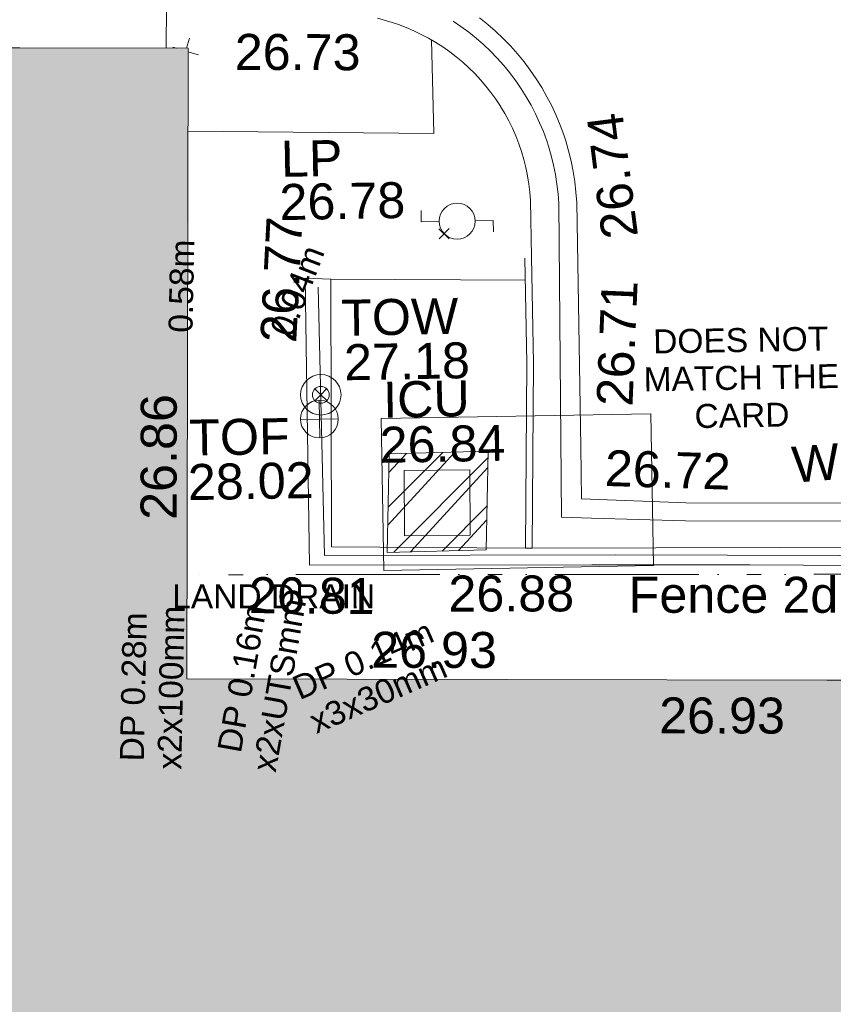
# Model space of a CAD drawing. Header units: millimetres. Extents: x -287732 to 520720, y -88450 to 287754.
# Tile 232 of 256: x 76546 to 85025, y -18131 to -7870. Entities that reach past the tile are written whole.
import ezdxf

# ---------------------------------------------------------------- set-up
doc = ezdxf.new("R2010")
doc.units = ezdxf.units.MM
for name, pattern in [('IMPORT-HIDDEN2 _3_', [4762.5, 3175, -1587.5]), ('IMPORT-UG_DRAINAGE_UNIDENTIFIED_QLB2 _2_', [2700, 1500, -300.0000000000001, 0, -250, 150, -300.0000000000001, 0, -200]), ('IMPORT-UG_ELEC_LV_QLB2 _2_', [2700, 1500, -300.0000000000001, 0, -250, 150, -300.0000000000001, 0, -200]), ('IMPORT-UG_ELEC_STREET LIGHTING_QLB2 _2_', [2700, 1500, -300.0000000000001, 0, -250, 150, -300.0000000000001, 0, -200])]:
    doc.linetypes.add(name, pattern=pattern)
for name, color, linetype, lineweight, true_color in [('00__TOPO__TOP_OF_FENCE_SYMBOL', 7, 'Continuous', 9, 0x666666), ('00_TOPO_EAVE', 7, 'Continuous', 9, 0x666666), ('00_TOPO_FURN_LAMP_POST', 7, 'Continuous', 9, 0x666666), ('00_TOPO_TOP_OF_WALL', 7, 'Continuous', 9, 0x666666), ('00_UAV_BUILDING_OUTLINE', 5, 'Continuous', 9, 0x0000ff), ('00_UAV_CONCRETE', 9, 'Continuous', 9, 0x808080), ('00_UAV_FENCE_2D', 7, 'Continuous', 9, 0x264c2f), ('00_UAV_FURN_LAMP_POST', 7, 'Continuous', 9, 0xa50000), ('00_UAV_KERB_BOTTOM', 1, 'Continuous', 9, 0xff0000), ('00_UAV_KERB_TOP', 7, 'Continuous', 9, 0xa500a5), ('00_UAV_ROAD_MARKING_YELLOW_CONTINUOUS', 40, 'Continuous', 9, 0xffbf00), ('00_UAV_SERV_IC', 5, 'Continuous', 9, 0x0000ff), ('00_UAV_TOP_OF_FENCE', 6, 'Continuous', 9, 0xff00ff), ('00_UAV_TOP_OF_WALL', 7, 'Continuous', 9, 0x666666), ('00_UAV_WALL', 7, 'Continuous', 9, 0x7c00a5), ('12333-PUM-2D-U-0001-C01 - Rev2_REVIT IMPORT_dwg', 7, 'Continuous', 9, 0x767676), ('A_RHA_Line', 7, 'Continuous', 9, 0x00a600), ('PUM-CHAMBER EXTENTS', 6, 'IMPORT-HIDDEN2 _3_', 9, 0xff00ff), ('PUM-ELECTRIC-LV-QLB2', 1, 'IMPORT-UG_ELEC_LV_QLB2 _2_', 9, 0xff0000), ('PUM-UNIDENTIFIED-QLB2', 150, 'IMPORT-UG_DRAINAGE_UNIDENTIFIED_QLB2 _2_', 9, 0x007fff)]:
    doc.layers.add(name, color=color, linetype=linetype, lineweight=lineweight, true_color=true_color)
for name, color, linetype, lineweight in [('00_UAV_ROAD_EDGE', 7, 'Continuous', 9), ('00_UAV_SURFACE', 7, 'Continuous', 9), ('A_RHA_Detail', 7, 'Continuous', 9), ('GEN-TEXT', 7, 'Continuous', 9), ('SM-FOR QC', 7, 'Continuous', 9)]:
    doc.layers.add(name, color=color, linetype=linetype, lineweight=lineweight)
doc.styles.add('Arial_1', font='arial.ttf', dxfattribs={"height": 250})
doc.styles.add('Swis721 Lt BT_2', font='swissl.ttf', dxfattribs={"height": 375})

# ---------------------------------------------------------------- blocks, each defined once
blk = doc.blocks.new('12333-PUM-2D-U-0001-C01 - Rev2_REVIT IMPORT_dwg_MSL_Eaves_SYM_1-V107-Site Location Plan Proposed')
at = {"layer": '00_TOPO_EAVE', "color": 254, "true_color": 0xcccccc}
for p, q in [((25.20735641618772, 77.42804751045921), (116.0873754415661, 356.5791934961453)), ((-254.6364975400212, 82.89906766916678), (-356.5791934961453, 116.0873754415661)), ((356.5791934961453, -116.0873754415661), (64.58032884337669, -21.02467282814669))]:
    blk.add_line(p, q, dxfattribs=at)
blk = doc.blocks.new('12333-PUM-2D-U-0001-C01 - Rev2_REVIT IMPORT_dwg_MSL_Lamp_Post_SYM-2077240-Site Location Plan Proposed')
at = {"layer": '00_TOPO_FURN_LAMP_POST', "color": 254, "true_color": 0xcccccc, "flags": 128}
for points in [[(-500.1060478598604, 0), (-1000.212095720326, 0), (-1000.212095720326, 316.7338303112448)], [(500.1060478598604, 0), (1000.21209571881, 0), (1000.21209571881, -316.7338303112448)]]:
    blk.add_lwpolyline(points, dxfattribs=at)
at = {"layer": '00_TOPO_FURN_LAMP_POST', "color": 254, "true_color": 0xcccccc}
blk.add_circle((0, 0), 500.1060478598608, dxfattribs=at)
blk = doc.blocks.new('12333-PUM-2D-U-0001-C01 - Rev2_REVIT IMPORT_dwg_MSL_Node_LineworkTOF-2077248-Site Location Plan Proposed')
at = {"layer": '00__TOPO__TOP_OF_FENCE_SYMBOL', "color": 254, "true_color": 0xcccccc, "flags": 128}
for points in [[(165.3591892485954, 165.3591892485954), (0, 0), (-165.3591892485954, 165.3591892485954)], [(165.3591892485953, -165.3591892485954), (0, 0), (-165.3591892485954, -165.3591892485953)]]:
    blk.add_lwpolyline(points, dxfattribs=at)
at = {"layer": '00__TOPO__TOP_OF_FENCE_SYMBOL', "color": 254, "true_color": 0xcccccc}
for radius in [562.5594001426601, 233.853208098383]:
    blk.add_circle((0, 0), radius, dxfattribs=at)
blk = doc.blocks.new('12333-PUM-2D-U-0001-C01 - Rev2_REVIT IMPORT_dwg_TOW-2077249-Site Location Plan Proposed')
at = {"layer": '00_TOPO_TOP_OF_WALL', "color": 254, "true_color": 0xcccccc, "flags": 128}
for points in [[(0, 525.0554400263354), (0, 0), (-525.0554401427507, 0)], [(525.0554401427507, 0), (0, 0), (0, -525.0554400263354)]]:
    blk.add_lwpolyline(points, dxfattribs=at)
at = {"layer": '00_TOPO_TOP_OF_WALL', "color": 254, "true_color": 0xcccccc}
blk.add_circle((0, 0), 525.0554401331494, dxfattribs=at)
blk = doc.blocks.new('12333-PUM-2D-U-0001-C01 - Rev2_REVIT IMPORT_dwg_MGS62954_T2_Galway_ITM_3d_Rev1-2077680-Site Location Plan Proposed')
at = {"layer": '00_UAV_CONCRETE', "color": 254, "true_color": 0xcccccc}
blk.add_line((533981549.951, 725543457.6535001), (533983576.8408764, 725543411.685367), dxfattribs=at)
at = {"layer": '00_UAV_FENCE_2D', "color": 254, "true_color": 0xcccccc, "flags": 128}
blk.add_lwpolyline([(533994181.7725, 725540316.3135), (533991221.7725, 725540397.3135002), (533989010.7725001, 725540430.3135), (533986800.7725, 725540486.3134999), (533984467.7725, 725540532.3135), (533981433.905124, 725540578.8436933), (533981416.3975504, 725543376.3391793)], dxfattribs=at)
at = {"layer": '00_UAV_KERB_BOTTOM', "color": 254, "true_color": 0xcccccc, "flags": 128}
blk.add_lwpolyline([(533983599.8779817, 725540616.7692727), (533983647.951, 725542544.6535001), (533983646.5369337, 725543649.1285529)], dxfattribs=at)
at = {"layer": '00_UAV_KERB_TOP', "color": 254, "true_color": 0xcccccc, "flags": 128}
blk.add_lwpolyline([(533983529.9003981, 725540618.5408572), (533983577.9498829, 725542545.4813076), (533983576.5478284, 725543640.574329)], dxfattribs=at)
at = {"layer": '00_UAV_ROAD_EDGE', "color": 254, "true_color": 0xcccccc, "flags": 128}
blk.add_lwpolyline([(533983646.5369337, 725543649.128553), (533983646.2807815, 725544240.1570034), (533983640.9970005, 725544326.766919), (533983632.0910074, 725544413.0796009), (533983619.5784264, 725544498.9436278), (533983603.4812089, 725544584.2083651), (533983583.8275946, 725544668.7242287), (533983560.652063, 725544752.3429499), (533983533.9952713, 725544834.9178326), (533983503.9039853, 725544916.3040125), (533983470.4309949, 725544996.3587109), (533983433.6350232, 725545074.9414842), (533983393.5806227, 725545151.9144716), (533983350.3380628, 725545227.1426364), (533983349.6665002, 725545228.2555001), (533983303.2656297, 725545301.5777682), (533983253.835043, 725545372.8926536), (533983201.4614576, 725545442.0750458), (533983146.2367549, 725545509.0035747), (533983088.2578177, 725545573.5608255), (533983027.6263609, 725545635.633543), (533982964.4487526, 725545695.1128303), (533982898.8358277, 725545751.8943402), (533982830.9026936, 725545805.8784591), (533982760.7685282, 725545856.9704802), (533982688.5563706, 725545905.0807711), (533982614.3929055, 725545950.1249297), (533982538.4082406, 725545992.0239334), (533982460.735679, 725546030.704277), (533982381.5114849, 725546066.0981021), (533982300.8746442, 725546098.1433159), (533982235.6665002, 725546121.2555001), (533982084.43853, 725546168.1796212)], dxfattribs=at)
at = {"layer": '00_UAV_ROAD_MARKING_YELLOW_CONTINUOUS', "color": 254, "true_color": 0xcccccc, "flags": 128}
for points in [[(533983149.2678525, 725546152.7422297), (533983232.9540025, 725546083.2498454), (533983313.6567062, 725546010.3140054), (533983391.2343841, 725545934.0626642), (533983465.5509384, 725545854.6295923), (533983536.4759928, 725545772.1541425), (533983603.8851204, 725545686.7810047), (533983667.6600627, 725545598.6599524), (533983727.688937, 725545507.9455796), (533983783.866432, 725545414.7970307), (533983836.0939935, 725545319.3777193), (533983884.2799965, 725545221.8550436), (533983928.3399064, 725545122.4000914), (533983968.1964272, 725545021.1873407), (533984003.7796367, 725544918.3943529), (533984023.3683095, 725544854.9634138), (533984051.9423884, 725544750.005874), (533984076.0962374, 725544643.9438417), (533984095.7874824, 725544536.9633853), (533984110.9815784, 725544429.2521856), (533984121.6518697, 725544320.9992038), (533984127.7796368, 725544212.394353), (533984124.4791605, 725541663.6016343), (533984123.7796367, 725541123.3943529), (533985208.7796369, 725541063.394353), (533988581.051397, 725540998.1666592)], [(533989221.5348436, 725540798.4577821), (533985201.7959566, 725540876.2090176), (533984223.4905034, 725540920.0561236), (533983910.0933604, 725540934.1024089), (533983940.4874153, 725544207.2361534), (533983934.8848851, 725544306.5320174), (533983924.9842433, 725544406.9766995), (533983910.8860992, 725544506.9186788), (533983892.6151856, 725544606.182623), (533983870.2035563, 725544704.5943896), (533983843.489673, 725544802.7191094), (533983825.7649147, 725544860.1144253), (533983792.4982005, 725544956.2155076), (533983755.516535, 725545050.1277714), (533983714.6346713, 725545142.4090269), (533983669.9243299, 725545232.8973813), (533983621.4639481, 725545321.4340875), (533983569.3385421, 725545407.8638214), (533983513.6395569, 725545492.0349565), (533983490.6706804, 725545523.7722107), (533983454.4647081, 725545573.7998276), (533983391.9178084, 725545653.0149918), (533983326.1085859, 725545729.5414784), (533983257.1524926, 725545803.2450341), (533983185.1705012, 725545873.9963576), (533983110.2888921, 725545941.6713277), (533983032.6390334, 725546006.1512184), (533982952.2148303, 725546067.4313525), (533982874.3158416, 725546122.0080816)]]:
    blk.add_lwpolyline(points, dxfattribs=at)
at = {"layer": '00_UAV_SERV_IC', "color": 254, "true_color": 0xcccccc, "flags": 128}
blk.add_lwpolyline([(533982279.9510002, 725541451.6535001), (533982964.9510001, 725541444.6535001), (533982957.9942803, 725540763.8887801), (533982272.9942803, 725540770.8887801)], close=True, dxfattribs=at)
at = {"layer": '00_UAV_SURFACE', "color": 254, "true_color": 0xcccccc}
blk.add_line((533979876.1516428, 725545894.7067306), (533979888.4934363, 725546339.1503025), dxfattribs=at)
at = {"layer": '00_UAV_SURFACE', "color": 254, "true_color": 0xcccccc, "flags": 128}
blk.add_lwpolyline([(533980088.0290184, 725545025.2498341), (533982649.7725001, 725544958.3135), (533982642.9244205, 725545932.7959377)], dxfattribs=at)
at = {"layer": '00_UAV_WALL', "color": 254, "true_color": 0xcccccc, "flags": 128}
blk.add_lwpolyline([(533994209.7725, 725540219.3135002), (533992056.7725001, 725540280.3135), (533989626.9510003, 725540315.6535001), (533989217.5339903, 725540325.4533752), (533985866.9510001, 725540405.6535002), (533984218.7542733, 725540432.5848192), (533981276.9510002, 725540480.6535002), (533981280.6850449, 725542536.2303332), (533981282.3853922, 725543472.2648706), (533981549.951, 725543457.6535001), (533981510.951, 725540669.6535002), (533982516.4376055, 725540644.198143), (533983529.9003981, 725540618.5408572), (533983599.8779817, 725540616.7692727), (533987462.9397036, 725540561.1675512), (533988123.9510001, 725540551.6535002), (533992461.7248312, 725540456.5870606), (533992549.9510001, 725540454.6535001), (533994213.6675109, 725540426.43076)], close=True, dxfattribs=at)
at = {"xscale": 0.375, "yscale": 0.375, "zscale": 0.375}
for name, p in [('12333-PUM-2D-U-0001-C01 - Rev2_REVIT IMPORT_dwg_MSL_Eaves_SYM_1-V107-Site Location Plan Proposed', (533980080.0061837, 725545861.5009993)), ('12333-PUM-2D-U-0001-C01 - Rev2_REVIT IMPORT_dwg_MSL_Lamp_Post_SYM-2077240-Site Location Plan Proposed', (533982878.951, 725544038.6535001)), ('12333-PUM-2D-U-0001-C01 - Rev2_REVIT IMPORT_dwg_MSL_Node_LineworkTOF-2077248-Site Location Plan Proposed', (533981425.6180704, 725542254.4704217)), ('12333-PUM-2D-U-0001-C01 - Rev2_REVIT IMPORT_dwg_TOW-2077249-Site Location Plan Proposed', (533981406.3220001, 725542002.211))]:
    blk.add_blockref(name, p, dxfattribs=at)
at = {"layer": '00_UAV_BUILDING_OUTLINE', "color": 251, "true_color": 0x666666, "char_height": 375, "width": 1495.902363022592, "attachment_point": 1, "line_spacing_factor": 1.005061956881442, "style": 'Swis721 Lt BT_2'}
for s, insert, rotation in [('26.86', (533979524.4926617, 725540984.3296878), 88.87999529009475), ('26.93', (533981907.4861498, 725539776.1663946), 358.87999528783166), ('26.93', (533984896.8500317, 725539039.8381001), 358.87999528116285)]:
    blk.add_mtext(s, dxfattribs=dict(at, insert=insert, rotation=rotation))
at = {"layer": '00_UAV_FENCE_2D', "color": 251, "true_color": 0x666666, "insert": (533984600.5693158, 725540301.9634333), "char_height": 375, "width": 2545.408465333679, "attachment_point": 1, "rotation": 358.9955927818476, "line_spacing_factor": 1.005061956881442, "style": 'Swis721 Lt BT_2'}
blk.add_mtext('Fence 2d', dxfattribs=at)
at = {"layer": '00_UAV_FURN_LAMP_POST', "color": 251, "true_color": 0x666666, "char_height": 375, "attachment_point": 1, "line_spacing_factor": 1.005061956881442, "style": 'Swis721 Lt BT_2'}
for s, insert, width in [('LP', (533981052.5572526, 725544907.4197557), 707.5855621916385), ('26.78', (533981030.0137411, 725544456.8576574), 1495.902363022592)]:
    blk.add_mtext(s, dxfattribs=dict(at, insert=insert, width=width))
at = {"layer": '00_UAV_ROAD_EDGE', "color": 251, "true_color": 0x666666, "insert": (533980595.7790509, 725546031.1012597), "char_height": 375, "width": 1495.902363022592, "attachment_point": 1, "rotation": 358.79407744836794, "line_spacing_factor": 1.005061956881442, "style": 'Swis721 Lt BT_2'}
blk.add_mtext('26.73', dxfattribs=at)
at = {"layer": '00_UAV_ROAD_MARKING_YELLOW_CONTINUOUS', "color": 251, "true_color": 0x666666, "char_height": 375, "width": 1495.902363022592, "attachment_point": 1, "line_spacing_factor": 1.005061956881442, "style": 'Swis721 Lt BT_2'}
for s, insert, rotation in [('26.74', (533984387.9027793, 725543809.7286146), 96.22529132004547), ('26.71', (533984295.9583585, 725542094.2610639), 86.59790226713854), ('26.72', (533984381.8855856, 725541627.8698459), 357.2922451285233)]:
    blk.add_mtext(s, dxfattribs=dict(at, insert=insert, rotation=rotation))
at = {"layer": '00_UAV_SERV_IC', "color": 251, "true_color": 0x666666, "char_height": 375, "attachment_point": 1, "line_spacing_factor": 1.005061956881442, "style": 'Swis721 Lt BT_2'}
for s, insert, width in [('ICU', (533982074.2369239, 725542379.4909447), 1021.012723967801), ('26.84', (533982029.4087734, 725541909.111944), 1495.902363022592)]:
    blk.add_mtext(s, dxfattribs=dict(at, insert=insert, width=width))
at = {"layer": '00_UAV_TOP_OF_FENCE', "color": 251, "true_color": 0x666666, "char_height": 375, "attachment_point": 1, "line_spacing_factor": 1.005061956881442, "style": 'Swis721 Lt BT_2'}
for s, insert, width in [('TOF', (533980046.8395268, 725542018.8163399), 1163.479615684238), ('28.02', (533980024.415885, 725541555.439635), 1495.902363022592)]:
    blk.add_mtext(s, dxfattribs=dict(at, insert=insert, width=width))
at = {"layer": '00_UAV_TOP_OF_WALL', "char_height": 375, "attachment_point": 1, "line_spacing_factor": 1.005061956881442, "style": 'Swis721 Lt BT_2'}
for s, insert, width in [('TOW', (533981651.6675332, 725543240.0266188), 1343.937678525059), ('27.18', (533981674.1294406, 725542776.1786963), 1495.902363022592)]:
    blk.add_mtext(s, dxfattribs=dict(at, insert=insert, width=width))
at = {"layer": '00_UAV_WALL', "color": 251, "true_color": 0x666666, "char_height": 375, "attachment_point": 1, "line_spacing_factor": 1.005061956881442, "style": 'Swis721 Lt BT_2'}
for s, insert, width, rotation in [('26.77', (533980803.9044368, 725542819.8367798), 1495.902363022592, 86.03966947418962), ('Wall', (533986311.8004839, 725541626.102679), 1130.237340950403, 3.5391398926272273), ('26.81', (533980645.4483305, 725540368.1921638), 1495.902363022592, 358.54978370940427), ('26.88', (533982722.003493, 725540347.6231337), 1495.902363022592, 359.06387775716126)]:
    blk.add_mtext(s, dxfattribs=dict(at, insert=insert, width=width, rotation=rotation))
blk = doc.blocks.new('12333-PUM-2D-U-0001-C01 - Rev2_REVIT IMPORT_dwg-1620468-Site Location Plan Proposed')
at = {"layer": 'PUM-CHAMBER EXTENTS', "true_color": 0xffaaff}
h = blk.add_hatch(dxfattribs=at)
h.set_pattern_fill('FP_3', color=211, style=0, pattern_type=2)
h.set_pattern_definition([(45, (-533641079.65, -725615854.3560001), (-265.1650429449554, 265.1650429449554), []), (45, (-533640902.873, -725615854.3560001), (-265.1650429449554, 265.1650429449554), [])])
h.paths.add_polyline_path([(341009.3501526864, -75254.35617880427), (342039.3501528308, -75246.35617865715), (342079.350152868, -74219.35617865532), (341049.35015284, -74227.35617868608)])
at = {"layer": 'GEN-TEXT', "color": 253, "true_color": 0xaaaaaa}
for p, q in [((341606.3171442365, -71996.38918729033), (341712.3831614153, -71890.32317011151)), ((341712.3831614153, -71996.38918729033), (341606.3171442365, -71890.32317011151))]:
    blk.add_line(p, q, dxfattribs=at)
at = {"layer": 'PUM-CHAMBER EXTENTS', "color": 211, "linetype": 'Continuous', "true_color": 0xffaaff, "flags": 128}
blk.add_lwpolyline([(342039.3501528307, -75246.35617865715), (342079.3501528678, -74219.35617865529), (341049.3501528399, -74227.35617868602), (341009.3501526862, -75254.35617880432)], close=True, dxfattribs=at)
at = {"layer": 'PUM-UNIDENTIFIED-QLB2', "color": 141, "true_color": 0xaad4ff, "flags": 128}
blk.add_lwpolyline([(348530.1722467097, -76724.0966955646), (348540.3501528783, -75612.35617869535), (338918.0328964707, -75450.33769512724)], dxfattribs=at)
at = {"layer": 'SM-FOR QC', "color": 21, "true_color": 0xffaaaa, "flags": 128}
blk.add_lwpolyline([(340971.6178942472, -73858.94824308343), (343782.1594149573, -73858.94824308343), (343782.1594149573, -75440.91478595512), (340971.6178942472, -75440.91478595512)], close=True, dxfattribs=at)
blk.add_blockref('12333-PUM-2D-U-0001-C01 - Rev2_REVIT IMPORT_dwg_MGS62954_T2_Galway_ITM_3d_Rev1-2077680-Site Location Plan Proposed', (-533641079.6498471, -725615854.3561786))
at = {"layer": 'PUM-ELECTRIC-LV-QLB2', "char_height": 250, "attachment_point": 2, "line_spacing_factor": 0.9417779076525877, "style": 'Arial_1'}
for s, insert, width, rotation in [('0.58m', (338788.0324647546, -72437.30223434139), 1160.025439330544, 87.80292462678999), ('0.04m', (340003.2420450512, -72465.02463480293), 1160.025439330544, 67.96922512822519), ('DP 0.28m\\Px2x100mm', (338214.3577494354, -76604.35511049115), 2038.461589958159, 87.80292462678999), ('DP 0.16m\\Px2xUTSmm', (339350.5278535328, -76517.23588141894), 2173.134728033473, 78.95101627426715), ('DP 0.14m\\Px3x30mm', (340689.2206727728, -76250.65974811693), 1848.69489539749, 22.61080346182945)]:
    blk.add_mtext(s, dxfattribs=dict(at, insert=insert, width=width, rotation=rotation))
at = {"layer": 'PUM-UNIDENTIFIED-QLB2', "insert": (339820.5447027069, -75565.92096049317), "char_height": 250, "width": 2522.060585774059, "attachment_point": 2, "rotation": 359.03535729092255, "line_spacing_factor": 0.9417779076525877, "style": 'Arial_1'}
blk.add_mtext('LAND DRAIN', dxfattribs=at)
at = {"layer": 'SM-FOR QC', "color": 1, "true_color": 0xff0000, "insert": (344730.9725324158, -72980.33381720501), "char_height": 250, "width": 2390.44820083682, "attachment_point": 2, "line_spacing_factor": 0.9417779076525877, "style": 'Arial_1'}
blk.add_mtext('DOES NOT\\PMATCH THE\\PCARD', dxfattribs=at)

msp = doc.modelspace()

# ---------------------------------------------------------------- hatches: boundary and pattern name
at = {"layer": 'A_RHA_Detail', "true_color": 0xc0c0c0}
h = msp.add_hatch(color=9, dxfattribs=at)
h.paths.add_polyline_path([(-80880.60083809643, -68502.79057078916), (-80400.865924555, -68483.41509113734), (-80400.865924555, -62984.64684185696), (-24474.85765177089, -63009.32043784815), (-24456.14471271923, -50840.30023858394), (-36622.55041039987, -50831.65104353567), (-36622.55041039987, -44228.57792613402), (-50959.0526582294, -44218.38599194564), (-50959.0526582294, -42573.78171514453), (-54563.9325804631, -42571.21897729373), (-54565.69773352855, -45054.17447474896), (-92408.82109321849, -45027.27149621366), (-92411.78875845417, -49201.74309222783), (-100061.9988811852, -49201.74309222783), (-100052.2214449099, -64852.82557838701), (-86120.90825229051, -64852.82557838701), (-86092.1662649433, -62957.90041523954), (-84861.10047608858, -62957.90041523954), (-84854.79052929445, -68240.109737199), (-80870.60226892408, -68240.10973722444)])
h.paths.add_polyline_path([(-137238.9269902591, -68461.9384092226), (-132719.7426408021, -68433.0633692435), (-132847.0731201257, -62850.04282283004), (-130454.6837966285, -62916.63108078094), (-130498.2830220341, -61355.85393642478), (-117581.136331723, -61423.42893438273), (-117492.3908565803, -49183.91309190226), (-125136.5200282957, -49178.47881952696), (-125133.572703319, -45032.61887136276), (-163007.1824077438, -45005.6942194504), (-163007.1824076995, -44090.2963411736), (-163123.8521269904, -44090.21339942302), (-163122.6389897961, -42383.75184302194), (-166563.8543419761, -42383.75184298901), (-166565.034908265, -44044.39824208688), (-193158.4656786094, -44025.49275805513), (-193195.152889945, -62863.65652504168), (-137269.7106414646, -62916.63108078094), (-137254.3708868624, -65679.90523788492)])
h.paths.add_polyline_path([(120310.9497607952, -32334.28230164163), (120312.4652266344, -31610.73011961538), (133451.2244789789, -31638.24899384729), (133469.2230092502, -19717.98315780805), (121295.7536929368, -19692.48606430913), (121319.8434528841, -8190.941560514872), (112277.0825930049, -8172.001674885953), (112263.1770823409, -14811.1234547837), (78285.85310969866, -14739.95861438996), (78292.82277619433, -8167.077575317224), (75241.99098605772, -8160.673431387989), (69355.76844233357, -8152.931592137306), (69353.6659720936, -9156.74635762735), (68372.60878945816, -9154.691552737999), (68372.60878945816, -13705.52853215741), (69333.7233474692, -13707.54156770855), (69325.07112547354, -16249.53369228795), (66623.4489111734, -16249.53369228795), (66619.79243935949, -17995.29925530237), (65989.07757494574, -17995.2992552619), (65985.44262772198, -19730.78799483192), (57152.23993377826, -19712.28702421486), (57127.42535098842, -31559.89463417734), (70277.87165424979, -31587.43801817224), (70277.87165431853, -32271.7414715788), (78263.96947909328, -32285.12944888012), (78266.62661740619, -31019.79372153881), (112335.8856506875, -31091.15111860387), (112335.8856506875, -32317.57330553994), (119781.4233959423, -32333.17321913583)])
h.paths.add_polyline_path([(7503.717409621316, -1791.439263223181), (15482.43097392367, -674.0213231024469), (15484.0826588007, 148.1327206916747), (56188.28042539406, 205.5276654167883), (56155.84326007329, 14338.3166313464), (18016.62665935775, 14236.48149539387), (17967.9025208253, 34313.18372071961), (21727.10644863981, 34324.0692624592), (21708.90974962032, 40608.10218321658), (18009.66447159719, 40608.10218321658), (17995.54603706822, 45483.75063442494), (9770.084204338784, 45420.6329473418), (3966.213879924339, 45446.76585222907), (3984.771235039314, 14176.56786832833), (1023.062455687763, 14176.56786837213), (-276.5134647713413, 14190.52623461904), (-231.6790044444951, 5968.135265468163), (-226.4491536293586, 193.7444677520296), (553.0869992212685, 183.4716499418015), (7477.609307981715, 143.2867586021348), (7488.638446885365, -674.0213231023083)])
h.paths.add_polyline_path([(77755.59663317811, 53.47451145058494), (77729.51881611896, 1699.844979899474), (94464.47132486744, 1659.976083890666), (94606.37913471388, 17991.390236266), (88810.4190114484, 18015.03260816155), (88799.89418497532, 14436.74271609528), (69413.88950349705, 14457.8773889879), (69377.35724448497, 99.62816357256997), (75241.99098605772, 67.32134432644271)])
h.paths.add_polyline_path([(61252.12079701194, 46453.95617366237), (105774.7348988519, 46472.68783506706), (105768.2642198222, 61852.61234306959), (92285.13876309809, 61852.61234306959), (92308.59670399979, 65784.30757140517), (96107.4668000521, 65767.60445243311), (96059.68081117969, 75209.20847378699), (101084.8427276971, 75071.88872764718), (104988.0046543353, 74765.36560406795), (108403.6894220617, 74363.8408943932), (112009.2703903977, 73787.25420861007), (115645.3524815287, 73049.69667206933), (116890.8108051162, 72761.69136252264), (120208.9929833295, 71893.18353872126), (120865.241739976, 71703.68484519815), (124135.6329506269, 70669.67317906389), (127435.6253142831, 69480.50055823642), (127820.4368670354, 69394.93141813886), (128274.3081769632, 69331.69585753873), (128731.8791144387, 69306.66104516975), (129189.9401488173, 69320.00258290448), (129645.2782985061, 69371.62688826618), (130094.6997111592, 69461.17185603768), (130535.0520071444, 69588.00939074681), (130963.246434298, 69751.24981927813), (131376.2795165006, 69949.74812590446), (131771.2541232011, 70182.11198903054), (132162.5575600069, 70460.5404660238), (132496.0921583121, 70741.69081113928), (132820.871367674, 71064.98072578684), (133117.4593294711, 71414.31364272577), (133383.77568926, 71787.23923950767), (133616.5473239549, 72178.5372844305), (133817.1647262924, 72590.54524898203), (133982.6025969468, 73017.89547513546), (134111.7005086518, 73457.59040801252), (134203.5529320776, 73906.54590458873), (134257.5155883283, 74361.61286216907), (134272.5462649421, 74819.5993153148), (134250.5259875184, 75277.29281745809), (134189.6227572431, 75731.48297747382), (134090.9274700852, 76178.98397757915), (133955.1324028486, 76616.65691993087), (133783.1900598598, 77041.43184345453), (133576.3064937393, 77450.32925647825), (133335.932843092, 77840.48103920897), (133063.7551572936, 78209.15055532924), (132761.6825665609, 78553.75185442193), (132431.8338935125, 78871.8678050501), (132076.5227905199, 79161.26705197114), (131698.2415080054, 79419.91966861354), (131299.6434187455, 79646.01139197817), (131093.5942456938, 79746.34209763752), (132146.0467355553, 83110.22226145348), (122787.7632953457, 86282.54285518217), (121604.3555412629, 82800.3591886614), (117095.9864227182, 83870.84033785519), (116841.9598400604, 83526.35449572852), (116120.5435466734, 91221.93611972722), (110237.7341284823, 91274.27491021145), (110194.3680786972, 90435.39030214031), (104988.0046543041, 90486.49901390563), (104973.2761846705, 94309.82427956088), (103746.1314668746, 94309.8242795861), (103839.9937121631, 122852.1474271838), (96365.09202306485, 122931.9599470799), (96350.3400238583, 123952.4168585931), (104555.5505249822, 123902.1925226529), (104607.3234458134, 120248.5396156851), (125502.5015002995, 120134.1933400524), (125662.0200253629, 137657.3796882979), (114479.5865733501, 137699.2256881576), (114382.306264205, 129149.9458158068), (104644.159003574, 129187.9975073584), (104577.9931702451, 126217.3903144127), (101184.4926406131, 126159.1566967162), (101264.6166812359, 135959.2655565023), (89967.23178808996, 135988.8856164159), (89927.63362986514, 125823.6463181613), (93630.53562302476, 125840.7948842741), (93580.65688892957, 122931.9599470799), (88697.38835376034, 122904.7310126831), (88679.3898954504, 95739.09143775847), (86378.25848996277, 95739.09143775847), (86378.18187189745, 96178.1008337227), (83279.50743284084, 96200.92083327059), (83273.62493422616, 95735.74732133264), (70169.67509619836, 95733.22421950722), (70166.26842742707, 96272.07409347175), (66674.99731294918, 96257.14073655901), (66654.74538556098, 95755.71092136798), (65784.77231079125, 95755.71092136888), (65887.65094984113, 117470.630565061), (53473.3427162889, 117487.9046429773), (53434.44066309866, 98570.46349063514), (40649.41626916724, 98570.46349063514), (40610.16711559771, 94406.01479078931), (38853.82372868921, 94410.36303440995), (38848.65589191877, 89463.65332729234), (40612.46601912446, 89518.45976927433), (40665.38257362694, 86257.73741128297), (38372.19584460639, 86305.72309285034), (38369.79374539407, 76901.0507917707), (50937.9512507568, 76944.40198294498), (50922.88567286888, 74598.78180889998), (56484.9061132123, 74588.85093771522), (56484.9061132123, 75194.85181995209), (92465.4037153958, 75233.0258166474), (92645.92783662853, 71766.64845094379), (89810.55521366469, 69362.83965827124), (85313.16173974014, 69360.94750420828), (85313.16173974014, 66907.4050808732), (75210.14498263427, 66903.15451589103), (75210.14498263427, 63815.70944550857), (70819.40014309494, 63815.70999200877), (70819.21601505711, 64253.35708059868), (69456.83415683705, 64253.35708059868), (69455.7195737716, 66901.99623166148), (61303.32856759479, 66898.5668068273), (61304.56054988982, 63970.32021231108), (70500.41048208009, 63970.32021219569), (70500.4088543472, 61852.59006207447), (61245.6438848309, 61848.69637488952), (61252.03558504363, 46656.49344428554)])
h.paths.add_polyline_path([(-17153.16561239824, 48569.32684293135), (-17153.16561224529, 60770.38083685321), (-29362.88357759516, 60774.70428694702), (-29362.88357759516, 67399.20394580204), (-43507.24466814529, 67405.01911303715), (-43488.5313307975, 69093.07334175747), (-45766.41866231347, 69109.32868388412), (-45794.3462003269, 67405.01911303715), (-47272.11273194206, 67404.2124544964), (-47272.44887633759, 66454.91798908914), (-86004.56386332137, 66468.63299519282), (-86006.66970787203, 60521.58362721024), (-92662.87722510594, 60521.58362721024), (-92665.2138765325, 50184.35611932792), (-79752.0168396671, 50179.78309939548), (-79752.016597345, 48591.4932381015), (-17157.7163123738, 48569.32845417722)])
h.paths.add_polyline_path([(-201056.4185878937, 48628.75479108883), (-138377.9751621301, 48634.64535779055), (-138377.9751621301, 50133.28201003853), (-125467.710581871, 50134.49626164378), (-125468.6909603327, 60566.1903686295), (-132186.8595614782, 60565.86652591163), (-132187.4203588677, 66533.0197876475), (-170643.3098734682, 66805.61809689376), (-170643.3098732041, 67738.78475848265), (-200340.0100486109, 67488.93693764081), (-200348.7171487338, 60827.78025104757), (-201057.5650552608, 60827.71357558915), (-201056.6510294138, 51102.04313372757)])
h.paths.add_polyline_path([(-240051.5126725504, 54769.19491160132), (-239444.490259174, 54811.10754483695), (-239186.5396223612, 54841.92927608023), (-238764.8191577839, 54940.98166103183), (-238382.4735933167, 55122.46891388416), (-237990.3402229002, 55354.87497234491), (-237269.2031023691, 55936.21515020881), (-237032.4836384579, 56225.56611516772), (-236793.0039602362, 56569.31473944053), (-236554.5880578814, 57004.26389721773), (-236432.7219585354, 57267.46508908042), (-236300.081527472, 57753.26238983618), (-236250.7285154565, 58017.17885684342), (-236235.6490609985, 58516.21786804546), (-236233.2538429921, 58987.85640053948), (-236213.7029795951, 59823.48083769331), (-236363.8287855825, 59820.86038205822), (-236634.0279869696, 60698.06075827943), (-236391.9547756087, 61432.19726339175), (-236225.4740089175, 61435.10319600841), (-236201.6036569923, 62637.68779596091), (-232563.5271750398, 62639.28734435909), (-232563.5271750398, 63049.03842404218), (-232732.1945866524, 63049.15302218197), (-232860.1521277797, 63457.95890274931), (-232731.606808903, 63914.24862697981), (-232560.8209656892, 63914.24862697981), (-232515.1276847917, 70598.00033009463), (-240628.6947849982, 70598.85496273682), (-240629.7923196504, 72350.98321577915), (-246412.6011212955, 72347.36085933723), (-246412.6011212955, 70616.45923936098), (-254449.5805725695, 70618.60952619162), (-254454.637144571, 70754.06491720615), (-254469.7140363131, 73191.66276250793), (-263883.2532625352, 73267.83063688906), (-263902.4181505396, 68260.74348553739), (-263714.8217520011, 68259.82096572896), (-263552.9672900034, 67819.65434396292), (-263719.0883117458, 67392.2068408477), (-263913.6298699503, 67392.20684284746), (-263956.7001913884, 58633.76423459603), (-260181.1963171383, 58611.22607638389), (-260192.3146983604, 56354.25111579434), (-257184.684388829, 56339.46086021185), (-257213.4419957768, 57092.93866021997), (-257338.5163846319, 57093.27331223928), (-257471.0109294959, 57531.74572308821), (-257338.5163845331, 58062.22513696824), (-257203.4956297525, 58064.06881289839), (-257173.5751889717, 58598.54056692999), (-256478.2273617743, 58575.27357994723), (-256478.2273617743, 58788.51859473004), (-256013.0091299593, 58911.92701534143), (-255397.0786664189, 58780.99767617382), (-255397.0786664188, 58595.982422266), (-243809.885361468, 58585.92793201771), (-243805.3570672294, 58352.04527760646), (-243740.939469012, 57884.52572680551), (-243619.0830608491, 57421.84877545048), (-243424.3877545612, 56943.65915412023), (-243247.1437899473, 56608.24157713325), (-243003.0710579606, 56249.99021479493), (-242732.2093200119, 55932.75703082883), (-242371.7230178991, 55603.12658811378), (-242141.255125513, 55424.88676767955), (-241804.9643037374, 55216.88439822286), (-241529.4640827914, 55077.02869055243), (-241100.6275144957, 54917.18295003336), (-240836.2134980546, 54840.82833176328), (-240453.4486195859, 54788.60784130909), (-240218.9578693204, 54777.28227442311)])
h.paths.add_polyline_path([(40276.69022552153, 59895.36417752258), (40328.62676029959, 69196.9439153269), (36588.99968785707, 69217.8245910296), (36619.46637569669, 74674.25962428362), (32264.36460078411, 74687.02318924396), (32233.48293867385, 69156.26826306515), (11916.69390495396, 69269.70959686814), (11966.66200111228, 78218.75165974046), (29087.509017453, 78123.15526808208), (29143.44567205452, 88141.1370047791), (15719.348796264, 88216.09212953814), (15732.60379610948, 90589.9978889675), (4594.294101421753, 90652.19003489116), (4525.129359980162, 78265.12250449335), (10096.76365553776, 78234.01258731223), (10077.43887221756, 74773.03821910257), (4547.641142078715, 74803.91453678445), (4465.579974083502, 60107.1600234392), (19125.89094760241, 60025.30234268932), (19139.86249374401, 62527.53804644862), (31738.59196305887, 62457.19146404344), (31724.55430858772, 59943.11609815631), (38369.79364225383, 59906.01157293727)])
h.paths.add_polyline_path([(-246083.0241259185, 72334.29150213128), (-246083.0594797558, 72334.30275087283), (-246208.2905500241, 72334.29150213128)])
h.paths.add_polyline_path([(-114575.3004830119, 112178.0758695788), (-114575.3246435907, 112178.0758695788), (-114707.2752166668, 115801.5811617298)])
h.paths.add_polyline_path([(-154699.9178765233, 101760.4080976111), (-114382.050333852, 101776.0542914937), (-114382.050333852, 106926.9360164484), (-113755.641395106, 106927.1792101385), (-113757.5507412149, 111847.2721531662), (-114431.6837526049, 111847.2721531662), (-114431.8097758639, 112178.0758695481), (-114575.3004830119, 112178.0758695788), (-114578.9984943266, 121707.2390833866), (-123056.9849702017, 121707.2390833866), (-123068.8201032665, 156452.7036899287), (-119381.2340625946, 156454.1348067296), (-119381.2340625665, 160165.8597952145), (-115501.031452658, 160167.3662801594), (-115503.3750945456, 166206.5793118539), (-132411.7987151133, 166599.6604729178), (-132411.8243278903, 166665.6603411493), (-135275.0124468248, 166664.5490317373), (-135275.0124468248, 166628.1883101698), (-135911.3205076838, 166628.1944502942), (-135911.3479256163, 166352.1604668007), (-152521.1633846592, 166345.7146753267), (-152518.3680955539, 159142.6836790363), (-150699.3133726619, 159117.9265656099), (-150758.5477087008, 122560.691203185), (-151059.2005266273, 122560.691203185), (-151061.0981347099, 121302.4374932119), (-154138.3148337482, 121372.6012653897), (-154138.3148337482, 121865.1834517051), (-154704.3888425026, 121867.2611370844), (-154688.5451973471, 119352.3937021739), (-154745.5933227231, 119352.3715636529), (-154745.5763474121, 118722.1532660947), (-160794.1544526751, 118748.7442832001), (-160794.1544526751, 119410.5425977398), (-163852.1622693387, 119422.408321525), (-163855.0715294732, 118762.2003111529), (-167568.6765459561, 118778.5256058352), (-166634.6619849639, 124395.1277019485), (-166930.050559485, 124500.0918161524), (-167568.6765459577, 124707.6250903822), (-168028.2173235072, 124841.3808647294), (-168630.5006276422, 124991.3056740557), (-169238.2056069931, 125117.4693074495), (-169850.3952285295, 125219.6772876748), (-170466.1255403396, 125297.7720169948), (-171089.11025998, 125351.8553033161), (-171704.4065937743, 125381.1774255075), (-172325.0479971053, 125386.3595015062), (-172782.2248668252, 125374.5832362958), (-173401.7764235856, 125337.4554476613), (-174109.844898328, 125263.4341236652), (-174634.1213722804, 125190.4100126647), (-175245.0145766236, 125080.719099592), (-176047.1958093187, 124895.7675260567), (-176665.4852587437, 124724.7228134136), (-177045.3001228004, 124609.1129151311), (-177631.5127792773, 124405.2077276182), (-176665.4852586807, 118818.5158794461), (-177558.9402083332, 118822.4435768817), (-177662.2853368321, 125263.4341236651), (-176365.3912351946, 126542.9270807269), (-159462.2970490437, 126319.910391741), (-157057.7396790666, 128609.0850976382), (-157060.6673204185, 136153.1661957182), (-158638.8016610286, 137740.2441626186), (-159352.3735831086, 137740.2441626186), (-161634.4140634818, 140201.1078539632), (-168727.9404945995, 140256.8191146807), (-171035.0401161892, 137942.8847305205), (-174184.1459014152, 137942.8847305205), (-176460.1167434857, 140292.2858551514), (-177341.6856934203, 140292.2858551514), (-177341.7113613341, 140358.4281613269), (-183428.5803825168, 140356.0660244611), (-185921.6385985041, 137917.4639994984), (-185921.6385985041, 131757.3091155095), (-186906.8767412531, 131756.9267733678), (-187725.3914540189, 130809.9989183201), (-187724.058890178, 127376.1828148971), (-186481.0281350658, 126304.5577463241), (-186479.4846754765, 122327.2959175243), (-185176.2828158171, 121059.4673825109), (-180304.1129154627, 121059.4673824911), (-180304.1136492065, 118802.0484409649), (-193555.3706955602, 118802.0484409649), (-193555.368699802, 133117.8341649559), (-192593.6442938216, 133118.2073819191), (-192593.6442938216, 134200.8158367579), (-192224.6284783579, 134200.9592041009), (-192225.5653014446, 136615.0101267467), (-192595.0012460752, 136615.0101267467), (-192595.4357332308, 137734.4745165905), (-193589.2709668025, 137734.4746851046), (-193589.2685988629, 147474.570583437), (-193163.2062206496, 147492.8644732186), (-192765.7252967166, 147531.087133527), (-192359.9383250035, 147589.5931622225), (-192199.8207947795, 147616.5827294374), (-191882.7548926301, 147682.9245600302), (-191568.5380070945, 147761.6632019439), (-191257.654638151, 147852.677242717), (-190828.6072909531, 148002.2045655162), (-190647.7999969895, 148070.9514233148), (-190349.7690789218, 148197.8750094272), (-190056.9509284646, 148336.4013817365), (-189769.797051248, 148486.3169427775), (-189405.3590254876, 148698.0567944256), (-189132.906026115, 148873.2749095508), (-188867.542109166, 149059.0543929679), (-188609.6764469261, 149255.1087866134), (-188354.9814055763, 149465.3525772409), (-188079.6339208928, 149713.879248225), (-187884.9836199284, 149901.8220103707), (-187545.928247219, 150265.8040604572), (-187446.29984479, 150378.3960832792), (-187241.3270201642, 150629.2310214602), (-187046.3599558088, 150887.9197697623), (-186861.6992771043, 151154.0634500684), (-186546.1373636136, 151669.829875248), (-186524.4196769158, 151707.0632450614), (-163675.2898318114, 151669.829875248), (-163687.5843045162, 148134.07679455), (-157303.6541541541, 148136.492106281), (-157303.6541541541, 155759.91501608), (-157557.4317586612, 155765.0384228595), (-157555.9168973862, 166678.0466575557), (-187009.2021991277, 166699.7464767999), (-187013.0952111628, 162054.4009359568), (-188707.17754695, 162044.5925187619), (-188705.9961892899, 155021.5333641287), (-188737.9999316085, 154650.5326604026), (-188799.0133969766, 154283.1866125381), (-188857.2045401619, 154035.4341107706), (-188966.1106131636, 153679.3368924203), (-189102.6200311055, 153332.8820747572), (-189265.8911675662, 152998.2056672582), (-189454.9174011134, 152677.371060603), (-189645.2484685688, 152421.3220123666), (-189916.9563410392, 152104.2450531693), (-190212.7041973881, 151809.4634871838), (-190530.6686598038, 151538.7947471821), (-190868.8893671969, 151293.9075915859), (-191225.281078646, 151076.3118324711), (-191597.6465194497, 150887.3490191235), (-192092.8415776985, 150682.5621956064), (-192519.2468154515, 150561.8451365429), (-192903.8930791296, 150482.240889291), (-193187.215491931, 150440.8868273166), (-193594.1866364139, 150407.1257787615), (-193594.5952989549, 151459.9895227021), (-205369.2399268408, 151455.4201247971), (-205354.4523517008, 113350.0822379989), (-207187.1580384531, 113349.3710182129), (-207184.3024929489, 105991.0636522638), (-205312.8748221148, 105991.1901500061), (-205311.2362476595, 101769.6553082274), (-175488.6451201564, 101781.2285901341), (-175488.6451201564, 110889.6985621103), (-154703.4627663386, 110897.5679794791), (-154700.2792295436, 102691.5597281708)])
h.paths.add_polyline_path([(193735.9435693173, 113047.8274774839), (208865.0938716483, 114991.0266430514), (208976.1154123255, 114126.6471160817), (216447.8967332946, 115086.3281915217), (216038.7305308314, 118271.9702413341), (232648.5073383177, 120405.3421626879), (233425.993615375, 114352.0734369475), (240632.2017567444, 115277.6440988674), (239854.8412683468, 121329.9334727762), (256406.8682407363, 123455.8879629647), (257091.7572256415, 118089.1198988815), (264572.2871227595, 119040.8180953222), (261877.8350555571, 138524.7609215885), (259178.7147038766, 138221.6086035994), (259197.3483655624, 137439.0084132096), (254686.1480587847, 136897.0007612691), (255412.6810205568, 131314.8303176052), (240852.7447969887, 129522.4514056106), (239771.0426543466, 137918.8519126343), (240649.5822431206, 138010.1984551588), (240062.3063116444, 142776.6750342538), (239165.7694642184, 142685.0143484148), (237630.9646614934, 151018.3171732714), (266172.8791088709, 154560.7889781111), (271297.1876944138, 142612.4006970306), (276531.7397502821, 144861.098714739), (274941.5029779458, 148527.9037281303), (302074.5307653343, 160134.9084326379), (300215.9323773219, 164320.1841173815), (301528.1613272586, 164907.0997989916), (300405.1237791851, 167477.8916353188), (299016.6944531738, 166945.7181824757), (295626.7488506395, 174518.754428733), (294333.0289184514, 177537.1551681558), (287288.8475947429, 174518.754428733), (289427.6893504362, 169661.0163463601), (272956.7816584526, 162557.1203578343), (271943.2187787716, 164897.4305293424), (267016.3118217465, 162764.0369715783), (268502.3094164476, 159357.0430143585), (265200.4029574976, 157946.4096681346), (226856.416695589, 153146.7821792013), (227510.3041274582, 148852.0205334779), (228280.9873165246, 141179.0007483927), (227302.3544112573, 141050.281300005), (227895.3788235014, 136433.1758633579), (228748.5501749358, 136523.8855003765), (229602.3077302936, 128023.7667641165), (217691.2359889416, 126493.8999679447), (217642.3600127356, 126874.433267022), (215138.5007311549, 126552.8357430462), (215194.9980427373, 126112.965074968), (215015.6132226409, 126089.924757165), (214840.9672575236, 127449.66446064), (192258.7012018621, 124549.1816390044), (193486.3576426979, 114991.0266430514)])
h.paths.add_polyline_path([(-78076.24187439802, 117605.5188722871), (-78076.23951902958, 117610.0871211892), (-78070.318122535, 129485.7330792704), (-74723.15926543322, 129478.385255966), (-74723.15926543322, 125435.7860624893), (-48015.64546086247, 125380.0246061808), (-47996.55031653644, 135872.5822179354), (-61198.15919578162, 135901.5630078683), (-74714.72264144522, 135923.5088764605), (-74723.6287602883, 131865.2975510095), (-78070.318122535, 131872.642169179), (-78062.97909487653, 149549.7689430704), (-58292.26570492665, 149541.5607197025), (-58292.26570491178, 148946.2407608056), (-37707.70924046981, 148937.6946533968), (-37703.30827430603, 159740.0672041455), (-44148.26955755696, 159742.7429641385), (-44148.26955755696, 162961.3319174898), (-49829.95437583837, 162961.3319174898), (-49830.92144130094, 160632.0129326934), (-78494.09026625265, 160643.9130440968), (-78494.09026625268, 161615.1537738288), (-78739.225852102, 161615.2555472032), (-78691.7919454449, 168187.9195488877), (-90844.57645036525, 168126.8149079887), (-90962.52567694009, 152686.7636277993), (-89064.97866809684, 152685.9758215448), (-89079.54115380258, 117610.0871211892), (-78374.80218507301, 117605.6428258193)])
h.paths.add_polyline_path([(69254.82576126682, 129235.9722870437), (69259.97086178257, 136167.789247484), (86068.0992678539, 136131.0235193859), (86008.66431381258, 164703.3084147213), (58789.63167882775, 164723.511581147), (58789.63167882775, 170119.2062865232), (54460.1632489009, 170122.4198087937), (54457.21717773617, 166153.279245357), (47042.2151650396, 166158.7829869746), (47041.10931533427, 164668.9097040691), (39173.27935198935, 164674.7495545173), (39172.83712618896, 164078.9539098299), (17014.87910992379, 164095.4005254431), (17002.38841206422, 147267.1142245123), (12659.63471563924, 147267.1142245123), (12653.60087534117, 139137.9291796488), (17031.41608901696, 139134.6797717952), (17024.5879174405, 129935.3194463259), (39191.34773726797, 129918.8662983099), (39191.34773726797, 129258.2867272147), (69014.0340609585, 129236.1510132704)])
h.paths.add_polyline_path([(39265.62356917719, 139467.8223435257), (33050.91021530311, 139484.1586867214), (33087.56357182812, 153427.9220784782), (39277.60130889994, 153411.6505991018), (39277.60130890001, 152830.3127277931), (43058.29603858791, 152820.3745823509), (43024.83899408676, 140092.5601633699), (39267.2657899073, 140092.5601633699)])
h.paths.add_polyline_path([(1979.548949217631, 189123.2414339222), (18699.10403225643, 189180.0465563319), (18678.46874730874, 195253.6675675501), (24349.02704561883, 195272.9334348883), (24334.96888372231, 199550.7690688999), (28829.78348974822, 199566.0403168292), (28798.3577216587, 208815.6446464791), (24334.949615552, 208806.151404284), (24333.90624841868, 209113.2475694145), (16811.59093053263, 209087.6903002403), (16806.58456499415, 208843.5909093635), (6772.293057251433, 208809.4991440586), (6797.166076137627, 201488.5780549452), (-8471.058649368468, 201436.7038490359), (-8471.058649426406, 200429.0172028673), (-11856.09020770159, 200417.5164702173), (-11823.72827009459, 190892.3684138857), (-7614.729360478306, 190906.6685966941), (-7614.729360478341, 190170.8290169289), (-4608.619189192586, 190169.2993656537), (-4608.238782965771, 190916.8832264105), (1973.379031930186, 190939.2444180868), (1977.122761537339, 189837.3456693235)])
h.paths.add_polyline_path([(-20506.22133143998, 190640.0286460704), (-20122.28942212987, 206347.1214480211), (-41550.34215551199, 207015.2557957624), (-41462.26177903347, 210449.6195896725), (-31391.41053372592, 210152.0276719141), (-31078.64493155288, 223862.5743669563), (-44305.08575743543, 224230.7972280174), (-44490.79956591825, 211865.5542346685), (-47510.12209648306, 211942.9901385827), (-47722.57925071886, 203659.0205614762), (-47076.06680548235, 203635.3001465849), (-47175.4684425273, 199531.9403872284), (-46801.21126120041, 199520.4703269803), (-46873.68175963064, 195478.5899481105), (-44600.40472248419, 195425.2559779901), (-44685.88459507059, 192243.2795180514), (-38073.99929115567, 192135.6564362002), (-38104.39995468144, 191126.972250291), (-21537.79264466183, 190668.5723412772)])
h.paths.add_polyline_path([(16801.02360973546, 195961.500137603), (9656.615133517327, 196015.1086063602), (9643.838150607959, 199513.9922857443), (11631.77992468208, 199485.8321209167), (11631.7920940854, 203322.2460456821), (16806.58456511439, 203391.4855728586), (16801.0407710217, 195984.4293109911)])
h.paths.add_polyline_path([(122084.9264926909, 200536.2570557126), (122088.1805162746, 206386.1947929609), (125211.1061638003, 206386.1947929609), (125211.1162733, 206645.8932837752), (126202.7098976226, 206645.8932838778), (126203.0204769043, 207041.0477229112), (130401.4034741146, 206979.0758390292), (130444.2691124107, 209883.280297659), (126202.8383603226, 209945.8832030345), (126203.0204769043, 214624.1281189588), (127364.791950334, 214624.1281190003), (127365.2106673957, 225380.2058567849), (126159.8599207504, 225380.2527798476), (126207.4133336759, 241475.3410923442), (119482.5411291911, 241495.8747898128), (119479.2041949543, 246182.0096278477), (109943.9121324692, 246175.2196735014), (109953.2702601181, 233033.381429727), (115000.5285021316, 233033.3814296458), (114999.579292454, 208653.4991933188), (112026.3032630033, 208653.4991933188), (112024.3519988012, 200538.6761891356), (122024.6079402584, 200536.2715596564)])
h.paths.add_polyline_path([(30087.05071580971, 200986.75440713), (38030.67179071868, 201028.6865660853), (38030.67179071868, 202922.9731660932), (38109.89531492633, 202923.3913649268), (38067.25569096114, 208827.6066631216), (38013.35839378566, 208827.6672237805), (38012.38630971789, 209012.5383931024), (30044.90685988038, 208970.480297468), (30076.83023715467, 202922.9203834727)])
h.paths.add_polyline_path([(195986.2599417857, 205661.5722736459), (202896.8751332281, 206052.0074670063), (202676.8862551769, 209945.7611691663), (195766.2710618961, 209555.3259759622)])
h.paths.add_polyline_path([(-91652.40581580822, 206392.6172135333), (-79454.24421187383, 206432.5105635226), (-79629.29258199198, 238245.6998510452), (-68904.21147484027, 238215.095164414), (-68918.55832832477, 246312.9061543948), (-68918.56040493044, 246314.0782553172), (-68756.515268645, 246312.9061543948), (-68755.20581930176, 246638.9786699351), (-79620.07671794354, 246651.3624133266), (-79606.5628449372, 247343.5411849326), (-82154.50636787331, 247318.0695596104), (-82154.50636787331, 247488.1275895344), (-91640.64698348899, 247472.5371040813), (-91638.72040628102, 246846.4753752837), (-131470.3702759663, 246641.42150215), (-131470.3702759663, 250159.5419305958), (-142857.1087886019, 250176.7939677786), (-142864.0554935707, 246220.0701029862), (-165118.8027587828, 246272.3986783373), (-165040.0492656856, 253907.936045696), (-178677.4727934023, 253929.5079730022), (-178699.5521575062, 238176.7234097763), (-138599.3373496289, 238209.4781454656), (-138548.4479938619, 206627.5237025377), (-126646.6702863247, 206572.2299428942), (-126666.6805510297, 234825.8818836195), (-124962.7180531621, 234825.9534805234), (-124969.0241559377, 234688.4891474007), (-91595.61129713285, 234664.3133306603), (-91650.87307429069, 207155.5994723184)])
h.paths.add_polyline_path([(142123.7078574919, 209113.5383730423), (152768.4446292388, 209127.3137314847), (152745.2992288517, 227012.63380935), (142100.5623961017, 226998.8584508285), (142121.8067345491, 210582.5602643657)])
h.paths.add_polyline_path([(168998.8561129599, 209274.9592350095), (169026.8416078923, 226860.3446540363), (161686.6780314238, 226876.6646907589), (161647.6783165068, 209291.3037608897), (168846.6177107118, 209275.2977201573)])
h.paths.add_polyline_path([(49761.46820719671, 218476.5678095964), (49794.00484360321, 223316.1680811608), (41274.07755982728, 223363.4010619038), (41273.58999769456, 223290.8795634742), (32187.30576796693, 223351.9666549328), (32202.10532419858, 225553.2987454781), (20081.83724695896, 225634.7833114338), (20035.26675877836, 218707.7438801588), (31566.33951793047, 218630.2204881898), (31566.12891731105, 218598.8950898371), (49750.1971391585, 218476.6435849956)])
h.paths.add_polyline_path([(162361.9830851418, 234154.05208666), (162366.6425722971, 241589.9129272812), (135261.102696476, 241630.986197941), (135249.088870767, 234197.8735112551), (160249.0277027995, 234157.4671671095)])
h.paths.add_polyline_path([(176458.8604389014, 246709.5724700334), (176516.2484477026, 252173.1529804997), (168884.2833866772, 252253.3171281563), (168934.86529241, 257068.9279575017), (164355.0504715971, 257117.0331241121), (164296.1746742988, 251511.808811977), (164416.8965511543, 251510.5407811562), (164367.8024342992, 246836.573754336), (171460.1142273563, 246762.0779818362)])

# ---------------------------------------------------------------- linework, layer by layer
at = {"layer": 'A_RHA_Line', "color": 7}
for p, q in [((76545.55099674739, -8163.403712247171), (71545.68564762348, -8152.931592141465)), ((78299.61988041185, -8167.07757536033), (76545.5509967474, -8163.403712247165)), ((78292.82277619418, -11412.32356157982), (78299.61988041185, -8167.07757536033)), ((78285.85310969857, -14739.95861446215), (78292.82277618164, -11412.32356160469)), ((79957.56030479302, -14743.45997247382), (78285.85310969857, -14739.95861446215)), ((84957.54933772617, -14753.93235144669), (79957.56030479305, -14743.45997247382)), ((89957.53837059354, -14764.40473085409), (84957.54933772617, -14753.93235144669))]:
    msp.add_line(p, q, dxfattribs=at)

# ---------------------------------------------------------------- block references
at = {"layer": '12333-PUM-2D-U-0001-C01 - Rev2_REVIT IMPORT_dwg', "color": 254, "linetype": 'IMPORT-UG_ELEC_STREET LIGHTING_QLB2 _2_', "true_color": 0xffd4d4, "rotation": 0.9999999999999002}
msp.add_blockref('12333-PUM-2D-U-0001-C01 - Rev2_REVIT IMPORT_dwg-1620468-Site Location Plan Proposed', (-261895.0770586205, 55869.5817132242), dxfattribs=at)

doc.saveas('drawing.dxf')
